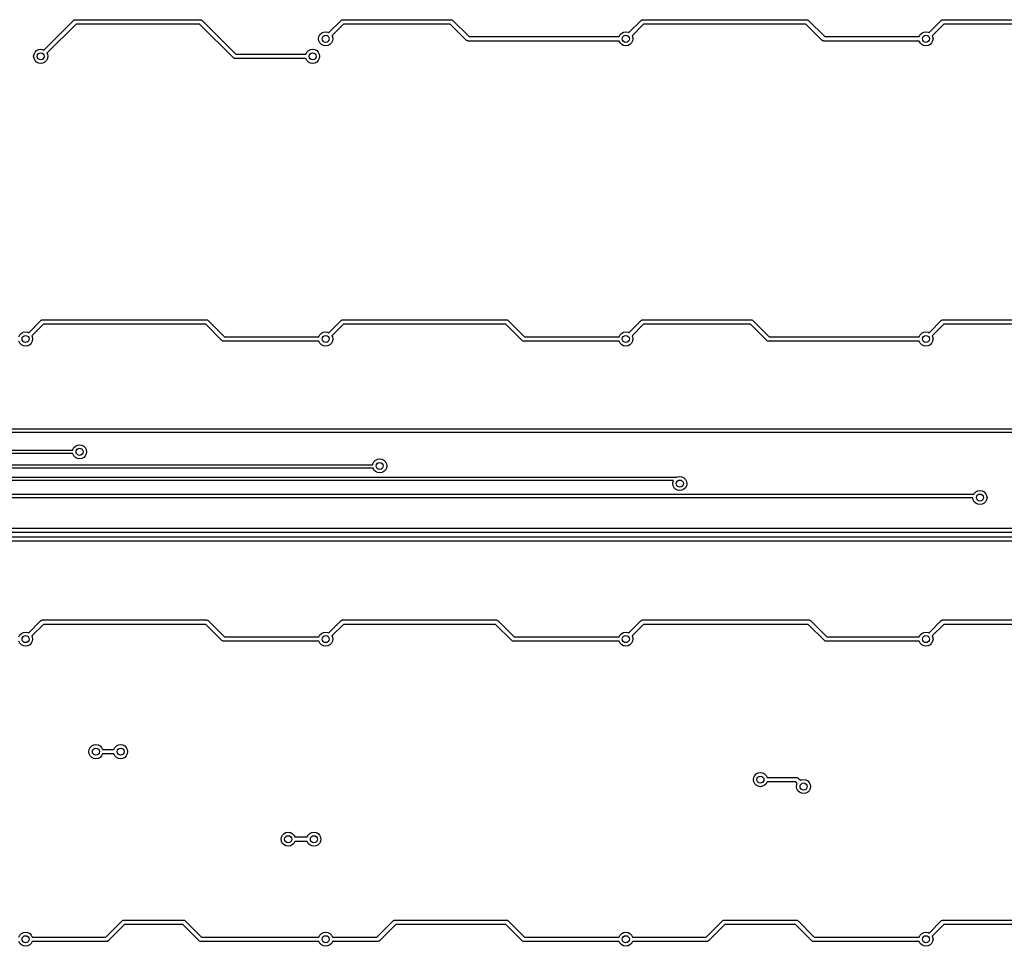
# Model space of a CAD drawing. Extents: x 3.43 to 10.86, y -3.06 to -0.6.
# Tile 4 of 5: x 6.15 to 8.35, y -3.06 to -0.99. Entities that reach past the tile are written whole.
import ezdxf

# ---------------------------------------------------------------- set-up
doc = ezdxf.new("R2010")
doc.units = 0
doc.header["$MEASUREMENT"] = 0
doc.layers.add('BLACK', color=7, linetype='CONTINUOUS')

msp = doc.modelspace()

# ---------------------------------------------------------------- linework, layer by layer
at = {"layer": 'BLACK', "linetype": 'CONTINUOUS'}
for p, q in [((6.2038, -1.05695), (6.27012, -0.990633)), ((6.27564, -0.999034), (6.21076, -1.06391)), ((6.27012, -0.990633), (6.27083, -0.990109)), ((6.27083, -0.990109), (6.27094, -0.989972)), ((6.27094, -0.989972), (6.27105, -0.98994)), ((6.27105, -0.98994), (6.27126, -0.989788)), ((6.27126, -0.989788), (6.27244, -0.989533)), ((6.27244, -0.989533), (6.2736, -0.989192)), ((6.2736, -0.989192), (6.5532, -0.989192)), ((6.55117, -0.999034), (6.27564, -0.999034)), ((6.62648, -1.07435), (6.55117, -0.999034)), ((6.5532, -0.989192), (6.55407, -0.989317)), ((6.55407, -0.989317), (6.55425, -0.989305)), ((6.55425, -0.989305), (6.55435, -0.989358)), ((6.55435, -0.989358), (6.5546, -0.989394)), ((6.5546, -0.989394), (6.55562, -0.990052)), ((6.55562, -0.990052), (6.55668, -0.990633)), ((6.55668, -0.990633), (6.632, -1.06594)), ((6.8393, -1.01791), (6.86658, -0.990633)), ((6.8721, -0.999034), (6.84626, -1.02487)), ((6.86658, -0.990633), (6.86728, -0.990109)), ((6.86728, -0.990109), (6.8674, -0.989972)), ((6.8674, -0.989972), (6.8675, -0.98994)), ((6.8675, -0.98994), (6.86771, -0.989788)), ((6.86771, -0.989788), (6.86889, -0.989533)), ((6.86889, -0.989533), (6.87006, -0.989192)), ((6.87006, -0.989192), (7.11226, -0.989192)), ((7.11022, -0.999034), (6.8721, -0.999034)), ((7.14649, -1.0353), (7.11022, -0.999034)), ((7.11226, -0.989192), (7.11313, -0.989317)), ((7.11313, -0.989317), (7.11331, -0.989305)), ((7.11331, -0.989305), (7.1134, -0.989358)), ((7.1134, -0.989358), (7.11366, -0.989394)), ((7.11366, -0.989394), (7.11467, -0.990052)), ((7.11467, -0.990052), (7.11574, -0.990633)), ((7.11574, -0.990633), (7.15201, -1.0269)), ((7.50859, -1.01791), (7.53587, -0.990633)), ((7.54139, -0.999034), (7.51555, -1.02487)), ((7.53587, -0.990633), (7.53657, -0.990109)), ((7.53657, -0.990109), (7.53669, -0.989972)), ((7.53669, -0.989972), (7.5368, -0.98994)), ((7.5368, -0.98994), (7.537, -0.989788)), ((7.537, -0.989788), (7.53818, -0.989533)), ((7.53818, -0.989533), (7.53935, -0.989192)), ((7.53935, -0.989192), (7.90536, -0.989192)), ((7.90332, -0.999034), (7.54139, -0.999034)), ((7.93959, -1.0353), (7.90332, -0.999034)), ((7.90536, -0.989192), (7.90622, -0.989317)), ((7.90622, -0.989317), (7.90641, -0.989305)), ((7.90641, -0.989305), (7.9065, -0.989358)), ((7.9065, -0.989358), (7.90675, -0.989394)), ((7.90675, -0.989394), (7.90777, -0.990052)), ((7.90777, -0.990052), (7.90884, -0.990633)), ((7.90884, -0.990633), (7.94511, -1.0269)), ((8.17788, -1.01791), (8.20516, -0.990633)), ((8.21068, -0.999034), (8.18484, -1.02487)), ((8.20516, -0.990633), (8.20586, -0.990109)), ((8.20586, -0.990109), (8.20598, -0.989972)), ((8.20598, -0.989972), (8.20609, -0.98994)), ((8.20609, -0.98994), (8.20629, -0.989788)), ((8.20629, -0.989788), (8.20748, -0.989533)), ((8.20748, -0.989533), (8.20864, -0.989192)), ((8.20864, -0.989192), (8.55152, -0.989192)), ((8.54949, -0.999034), (8.21068, -0.999034)), ((6.8166, -1.03182), (6.81737, -1.02696)), ((6.81737, -1.03669), (6.8166, -1.03182)), ((6.81737, -1.02696), (6.81961, -1.02257)), ((6.81961, -1.02257), (6.82309, -1.01908)), ((6.82309, -1.01908), (6.82748, -1.01685)), ((6.82748, -1.01685), (6.83235, -1.01608)), ((6.83235, -1.01608), (6.83721, -1.01685)), ((6.83721, -1.01685), (6.8393, -1.01791)), ((6.84626, -1.02487), (6.84732, -1.02696)), ((6.84732, -1.02696), (6.84809, -1.03182)), ((6.84809, -1.03182), (6.84732, -1.03669)), ((7.15201, -1.0269), (7.48669, -1.0269)), ((7.48669, -1.0269), (7.4889, -1.02257)), ((7.4889, -1.02257), (7.49238, -1.01908)), ((7.49238, -1.01908), (7.49677, -1.01685)), ((7.49677, -1.01685), (7.50164, -1.01608)), ((7.50164, -1.01608), (7.5065, -1.01685)), ((7.5065, -1.01685), (7.50859, -1.01791)), ((7.51555, -1.02487), (7.51661, -1.02696)), ((7.51661, -1.02696), (7.51738, -1.03182)), ((7.51738, -1.03182), (7.51661, -1.03669)), ((7.94511, -1.0269), (8.15598, -1.0269)), ((8.15598, -1.0269), (8.15819, -1.02257)), ((8.15819, -1.02257), (8.16167, -1.01908)), ((8.16167, -1.01908), (8.16606, -1.01685)), ((8.16606, -1.01685), (8.17093, -1.01608)), ((8.17093, -1.01608), (8.17579, -1.01685)), ((8.17579, -1.01685), (8.17788, -1.01791)), ((8.18484, -1.02487), (8.18591, -1.02696)), ((8.18591, -1.02696), (8.18668, -1.03182)), ((8.18668, -1.03182), (8.18591, -1.03669)), ((6.81961, -1.04108), (6.81737, -1.03669)), ((6.82309, -1.04456), (6.81961, -1.04108)), ((6.82748, -1.0468), (6.82309, -1.04456)), ((6.83235, -1.04757), (6.82748, -1.0468)), ((6.83721, -1.0468), (6.83235, -1.04757)), ((6.8416, -1.04456), (6.83721, -1.0468)), ((6.84509, -1.04108), (6.8416, -1.04456)), ((6.84732, -1.03669), (6.84509, -1.04108)), ((7.14755, -1.03588), (7.14649, -1.0353)), ((7.14857, -1.03654), (7.14755, -1.03588)), ((7.14882, -1.03658), (7.14857, -1.03654)), ((7.14892, -1.03663), (7.14882, -1.03658)), ((7.1491, -1.03662), (7.14892, -1.03663)), ((7.14997, -1.03674), (7.1491, -1.03662)), ((7.48669, -1.03674), (7.14997, -1.03674)), ((7.4889, -1.04108), (7.48669, -1.03674)), ((7.49238, -1.04456), (7.4889, -1.04108)), ((7.49677, -1.0468), (7.49238, -1.04456)), ((7.50164, -1.04757), (7.49677, -1.0468)), ((7.5065, -1.0468), (7.50164, -1.04757)), ((7.51089, -1.04456), (7.5065, -1.0468)), ((7.51438, -1.04108), (7.51089, -1.04456)), ((7.51661, -1.03669), (7.51438, -1.04108)), ((7.94065, -1.03588), (7.93959, -1.0353)), ((7.94167, -1.03654), (7.94065, -1.03588)), ((7.94192, -1.03658), (7.94167, -1.03654)), ((7.94202, -1.03663), (7.94192, -1.03658)), ((7.9422, -1.03662), (7.94202, -1.03663)), ((7.94307, -1.03674), (7.9422, -1.03662)), ((8.15598, -1.03674), (7.94307, -1.03674)), ((8.15819, -1.04108), (8.15598, -1.03674)), ((8.16167, -1.04456), (8.15819, -1.04108)), ((8.16606, -1.0468), (8.16167, -1.04456)), ((8.17093, -1.04757), (8.16606, -1.0468)), ((8.17579, -1.0468), (8.17093, -1.04757)), ((8.18018, -1.04456), (8.17579, -1.0468)), ((8.18367, -1.04108), (8.18018, -1.04456)), ((8.18591, -1.03669), (8.18367, -1.04108)), ((6.1811, -1.07087), (6.18187, -1.066)), ((6.18187, -1.07573), (6.1811, -1.07087)), ((6.18187, -1.066), (6.18411, -1.06161)), ((6.18411, -1.08012), (6.18187, -1.07573)), ((6.18411, -1.06161), (6.18759, -1.05813)), ((6.18759, -1.05813), (6.19198, -1.05589)), ((6.19198, -1.05589), (6.19685, -1.05512)), ((6.19685, -1.05512), (6.20172, -1.05589)), ((6.20172, -1.05589), (6.2038, -1.05695)), ((6.21183, -1.07573), (6.20959, -1.08012)), ((6.21076, -1.06391), (6.21183, -1.066)), ((6.21183, -1.066), (6.2126, -1.07087)), ((6.2126, -1.07087), (6.21183, -1.07573)), ((6.62754, -1.07493), (6.62648, -1.07435)), ((6.62856, -1.07558), (6.62754, -1.07493)), ((6.62881, -1.07562), (6.62856, -1.07558)), ((6.62891, -1.07567), (6.62881, -1.07562)), ((6.62909, -1.07566), (6.62891, -1.07567)), ((6.62996, -1.07579), (6.62909, -1.07566)), ((6.7882, -1.07579), (6.62996, -1.07579)), ((6.632, -1.06594), (6.7882, -1.06594)), ((6.7882, -1.06594), (6.79041, -1.06161)), ((6.79041, -1.08012), (6.7882, -1.07579)), ((6.79041, -1.06161), (6.79389, -1.05813)), ((6.79389, -1.05813), (6.79828, -1.05589)), ((6.79828, -1.05589), (6.80315, -1.05512)), ((6.80315, -1.05512), (6.80802, -1.05589)), ((6.80802, -1.05589), (6.81241, -1.05813)), ((6.81241, -1.05813), (6.81589, -1.06161)), ((6.81589, -1.06161), (6.81813, -1.066)), ((6.81813, -1.07573), (6.81589, -1.08012)), ((6.81813, -1.066), (6.8189, -1.07087)), ((6.8189, -1.07087), (6.81813, -1.07573)), ((6.18759, -1.08361), (6.18411, -1.08012)), ((6.19198, -1.08584), (6.18759, -1.08361)), ((6.19685, -1.08661), (6.19198, -1.08584)), ((6.20172, -1.08584), (6.19685, -1.08661)), ((6.20611, -1.08361), (6.20172, -1.08584)), ((6.20959, -1.08012), (6.20611, -1.08361)), ((6.79389, -1.08361), (6.79041, -1.08012)), ((6.79828, -1.08584), (6.79389, -1.08361)), ((6.80315, -1.08661), (6.79828, -1.08584)), ((6.80802, -1.08584), (6.80315, -1.08661)), ((6.81241, -1.08361), (6.80802, -1.08584)), ((6.81589, -1.08012), (6.81241, -1.08361)), ((6.17001, -1.6872), (6.19729, -1.65992)), ((6.2028, -1.66833), (6.17697, -1.69416)), ((6.19729, -1.65992), (6.19799, -1.6594)), ((6.19799, -1.6594), (6.19811, -1.65926)), ((6.19811, -1.65926), (6.19821, -1.65923)), ((6.19821, -1.65923), (6.19842, -1.65908)), ((6.19842, -1.65908), (6.1996, -1.65882)), ((6.1996, -1.65882), (6.20077, -1.65848)), ((6.20077, -1.65848), (6.56677, -1.65848)), ((6.56474, -1.66833), (6.2028, -1.66833)), ((6.60101, -1.70459), (6.56474, -1.66833)), ((6.56677, -1.65848), (6.56764, -1.65861)), ((6.56764, -1.65861), (6.56782, -1.6586)), ((6.56782, -1.6586), (6.56792, -1.65865)), ((6.56792, -1.65865), (6.56817, -1.65869)), ((6.56817, -1.65869), (6.56919, -1.65934)), ((6.56919, -1.65934), (6.57025, -1.65992)), ((6.57025, -1.65992), (6.60652, -1.69619)), ((6.8393, -1.6872), (6.86658, -1.65992)), ((6.8721, -1.66833), (6.84626, -1.69416)), ((6.86658, -1.65992), (6.86728, -1.6594)), ((6.86728, -1.6594), (6.8674, -1.65926)), ((6.8674, -1.65926), (6.8675, -1.65923)), ((6.8675, -1.65923), (6.86771, -1.65908)), ((6.86771, -1.65908), (6.86889, -1.65882)), ((6.86889, -1.65882), (6.87006, -1.65848)), ((6.87006, -1.65848), (7.23607, -1.65848)), ((7.23403, -1.66833), (6.8721, -1.66833)), ((7.2703, -1.70459), (7.23403, -1.66833)), ((7.23607, -1.65848), (7.23693, -1.65861)), ((7.23693, -1.65861), (7.23711, -1.6586)), ((7.23711, -1.6586), (7.23721, -1.65865)), ((7.23721, -1.65865), (7.23746, -1.65869)), ((7.23746, -1.65869), (7.23848, -1.65934)), ((7.23848, -1.65934), (7.23955, -1.65992)), ((7.23955, -1.65992), (7.27581, -1.69619)), ((7.50859, -1.6872), (7.53587, -1.65992)), ((7.54139, -1.66833), (7.51555, -1.69416)), ((7.53587, -1.65992), (7.53657, -1.6594)), ((7.53657, -1.6594), (7.53669, -1.65926)), ((7.53669, -1.65926), (7.5368, -1.65923)), ((7.5368, -1.65923), (7.537, -1.65908)), ((7.537, -1.65908), (7.53818, -1.65882)), ((7.53818, -1.65882), (7.53935, -1.65848)), ((7.53935, -1.65848), (7.78155, -1.65848)), ((7.77951, -1.66833), (7.54139, -1.66833)), ((7.81578, -1.70459), (7.77951, -1.66833)), ((7.78155, -1.65848), (7.78242, -1.65861)), ((7.78242, -1.65861), (7.7826, -1.6586)), ((7.7826, -1.6586), (7.7827, -1.65865)), ((7.7827, -1.65865), (7.78295, -1.65869)), ((7.78295, -1.65869), (7.78397, -1.65934)), ((7.78397, -1.65934), (7.78503, -1.65992)), ((7.78503, -1.65992), (7.8213, -1.69619)), ((8.17788, -1.6872), (8.20516, -1.65992)), ((8.21068, -1.66833), (8.18484, -1.69416)), ((8.20516, -1.65992), (8.20586, -1.6594)), ((8.20586, -1.6594), (8.20598, -1.65926)), ((8.20598, -1.65926), (8.20609, -1.65923)), ((8.20609, -1.65923), (8.20629, -1.65908)), ((8.20629, -1.65908), (8.20748, -1.65882)), ((8.20748, -1.65882), (8.20864, -1.65848)), ((8.20864, -1.65848), (8.57465, -1.65848)), ((8.57261, -1.66833), (8.21068, -1.66833)), ((6.15031, -1.69186), (6.1538, -1.68837)), ((6.1538, -1.68837), (6.15819, -1.68614)), ((6.15819, -1.68614), (6.16305, -1.68537)), ((6.16305, -1.68537), (6.16792, -1.68614)), ((6.16792, -1.68614), (6.17001, -1.6872)), ((6.81961, -1.69186), (6.82309, -1.68837)), ((6.82309, -1.68837), (6.82748, -1.68614)), ((6.82748, -1.68614), (6.83235, -1.68537)), ((6.83235, -1.68537), (6.83721, -1.68614)), ((6.83721, -1.68614), (6.8393, -1.6872)), ((7.4889, -1.69186), (7.49238, -1.68837)), ((7.49238, -1.68837), (7.49677, -1.68614)), ((7.49677, -1.68614), (7.50164, -1.68537)), ((7.50164, -1.68537), (7.5065, -1.68614)), ((7.5065, -1.68614), (7.50859, -1.6872)), ((8.15819, -1.69186), (8.16167, -1.68837)), ((8.16167, -1.68837), (8.16606, -1.68614)), ((8.16606, -1.68614), (8.17093, -1.68537)), ((8.17093, -1.68537), (8.17579, -1.68614)), ((8.17579, -1.68614), (8.17788, -1.6872)), ((6.14811, -1.69619), (6.15031, -1.69186)), ((6.15031, -1.71037), (6.14811, -1.70604)), ((6.1538, -1.71386), (6.15031, -1.71037)), ((6.1758, -1.71037), (6.17231, -1.71386)), ((6.17803, -1.70598), (6.1758, -1.71037)), ((6.17697, -1.69416), (6.17803, -1.69625)), ((6.17803, -1.69625), (6.1788, -1.70111)), ((6.1788, -1.70111), (6.17803, -1.70598)), ((6.60207, -1.70518), (6.60101, -1.70459)), ((6.60309, -1.70583), (6.60207, -1.70518)), ((6.60334, -1.70587), (6.60309, -1.70583)), ((6.60344, -1.70592), (6.60334, -1.70587)), ((6.60362, -1.70591), (6.60344, -1.70592)), ((6.60449, -1.70604), (6.60362, -1.70591)), ((6.8174, -1.70604), (6.60449, -1.70604)), ((6.60652, -1.69619), (6.8174, -1.69619)), ((6.8174, -1.69619), (6.81961, -1.69186)), ((6.81961, -1.71037), (6.8174, -1.70604)), ((6.82309, -1.71386), (6.81961, -1.71037)), ((6.84509, -1.71037), (6.8416, -1.71386)), ((6.84732, -1.70598), (6.84509, -1.71037)), ((6.84626, -1.69416), (6.84732, -1.69625)), ((6.84732, -1.69625), (6.84809, -1.70111)), ((6.84809, -1.70111), (6.84732, -1.70598)), ((7.27136, -1.70518), (7.2703, -1.70459)), ((7.27238, -1.70583), (7.27136, -1.70518)), ((7.27263, -1.70587), (7.27238, -1.70583)), ((7.27273, -1.70592), (7.27263, -1.70587)), ((7.27291, -1.70591), (7.27273, -1.70592)), ((7.27378, -1.70604), (7.27291, -1.70591)), ((7.48669, -1.70604), (7.27378, -1.70604)), ((7.27581, -1.69619), (7.48669, -1.69619)), ((7.48669, -1.69619), (7.4889, -1.69186)), ((7.4889, -1.71037), (7.48669, -1.70604)), ((7.49238, -1.71386), (7.4889, -1.71037)), ((7.51438, -1.71037), (7.51089, -1.71386)), ((7.51661, -1.70598), (7.51438, -1.71037)), ((7.51555, -1.69416), (7.51661, -1.69625)), ((7.51661, -1.69625), (7.51738, -1.70111)), ((7.51738, -1.70111), (7.51661, -1.70598)), ((7.81684, -1.70518), (7.81578, -1.70459)), ((7.81786, -1.70583), (7.81684, -1.70518)), ((7.81811, -1.70587), (7.81786, -1.70583)), ((7.81821, -1.70592), (7.81811, -1.70587)), ((7.81839, -1.70591), (7.81821, -1.70592)), ((7.81926, -1.70604), (7.81839, -1.70591)), ((8.15598, -1.70604), (7.81926, -1.70604)), ((7.8213, -1.69619), (8.15598, -1.69619)), ((8.15598, -1.69619), (8.15819, -1.69186)), ((8.15819, -1.71037), (8.15598, -1.70604)), ((8.16167, -1.71386), (8.15819, -1.71037)), ((8.18367, -1.71037), (8.18018, -1.71386)), ((8.18591, -1.70598), (8.18367, -1.71037)), ((8.18484, -1.69416), (8.18591, -1.69625)), ((8.18591, -1.69625), (8.18668, -1.70111)), ((8.18668, -1.70111), (8.18591, -1.70598)), ((6.15819, -1.71609), (6.1538, -1.71386)), ((6.16305, -1.71686), (6.15819, -1.71609)), ((6.16792, -1.71609), (6.16305, -1.71686)), ((6.17231, -1.71386), (6.16792, -1.71609)), ((6.82748, -1.71609), (6.82309, -1.71386)), ((6.83235, -1.71686), (6.82748, -1.71609)), ((6.83721, -1.71609), (6.83235, -1.71686)), ((6.8416, -1.71386), (6.83721, -1.71609)), ((7.49677, -1.71609), (7.49238, -1.71386)), ((7.50164, -1.71686), (7.49677, -1.71609)), ((7.5065, -1.71609), (7.50164, -1.71686)), ((7.51089, -1.71386), (7.5065, -1.71609)), ((8.16606, -1.71609), (8.16167, -1.71386)), ((8.17093, -1.71686), (8.16606, -1.71609)), ((8.17579, -1.71609), (8.17093, -1.71686)), ((8.18018, -1.71386), (8.17579, -1.71609)), ((8.88681, -1.90945), (5.80844, -1.90945)), ((5.81007, -1.90157), (8.88518, -1.90157)), ((4.5039, -1.94878), (6.26835, -1.94878)), ((6.26835, -1.94878), (6.26849, -1.94789)), ((6.26849, -1.94789), (6.27072, -1.9435)), ((6.27072, -1.9435), (6.27421, -1.94002)), ((6.27421, -1.94002), (6.2786, -1.93778)), ((6.2786, -1.93778), (6.28346, -1.93701)), ((6.28346, -1.93701), (6.28833, -1.93778)), ((6.28833, -1.93778), (6.29272, -1.94002)), ((6.29272, -1.94002), (6.2962, -1.9435)), ((6.2962, -1.9435), (6.29844, -1.94789)), ((6.29844, -1.94789), (6.29921, -1.95276)), ((6.29921, -1.95276), (6.29844, -1.95762)), ((6.26833, -1.95665), (4.50398, -1.95665)), ((6.26849, -1.95762), (6.26833, -1.95665)), ((6.27072, -1.96201), (6.26849, -1.95762)), ((6.27421, -1.9655), (6.27072, -1.96201)), ((6.2786, -1.96773), (6.27421, -1.9655)), ((6.28346, -1.9685), (6.2786, -1.96773)), ((6.28833, -1.96773), (6.28346, -1.9685)), ((6.29272, -1.9655), (6.28833, -1.96773)), ((6.2962, -1.96201), (6.29272, -1.9655)), ((6.29844, -1.95762), (6.2962, -1.96201)), ((6.93778, -1.97939), (6.94002, -1.975)), ((6.94002, -1.975), (6.9435, -1.97151)), ((6.9435, -1.97151), (6.94789, -1.96927)), ((6.94789, -1.96927), (6.95276, -1.9685)), ((6.95276, -1.9685), (6.95762, -1.96927)), ((6.95762, -1.96927), (6.96201, -1.97151)), ((6.96201, -1.97151), (6.9655, -1.975)), ((6.9655, -1.975), (6.96773, -1.97939)), ((4.50152, -1.98156), (6.93743, -1.98156)), ((6.93794, -1.98943), (4.50152, -1.98943)), ((6.93743, -1.98156), (6.93778, -1.97939)), ((6.94002, -1.99351), (6.93794, -1.98943)), ((6.9435, -1.99699), (6.94002, -1.99351)), ((6.94789, -1.99923), (6.9435, -1.99699)), ((6.96201, -1.99699), (6.95762, -1.99923)), ((6.9655, -1.99351), (6.96201, -1.99699)), ((6.96773, -1.98912), (6.9655, -1.99351)), ((6.96773, -1.97939), (6.9685, -1.98425)), ((6.9685, -1.98425), (6.96773, -1.98912)), ((4.53284, -2.0091), (7.61146, -2.0091)), ((7.60798, -2.01697), (4.53284, -2.01697)), ((6.95276, -2), (6.94789, -1.99923)), ((6.95762, -1.99923), (6.95276, -2)), ((7.6063, -2.02362), (7.60707, -2.01876)), ((7.60707, -2.01876), (7.60798, -2.01697)), ((7.61146, -2.0091), (7.61176, -2.0092)), ((7.61176, -2.0092), (7.61208, -2.00915)), ((7.61208, -2.00915), (7.6129, -2.00957)), ((7.6129, -2.00957), (7.61378, -2.00985)), ((7.61378, -2.00985), (7.61396, -2.01011)), ((7.61396, -2.01011), (7.61414, -2.0102)), ((7.61414, -2.0102), (7.61718, -2.00864)), ((7.61718, -2.00864), (7.62205, -2.00787)), ((7.62205, -2.00787), (7.62691, -2.00864)), ((7.62691, -2.00864), (7.6313, -2.01088)), ((7.6313, -2.01088), (7.63479, -2.01437)), ((7.63479, -2.01437), (7.63702, -2.01876)), ((7.63702, -2.01876), (7.6378, -2.02362)), ((7.60707, -2.02849), (7.6063, -2.02362)), ((7.60931, -2.03288), (7.60707, -2.02849)), ((7.61279, -2.03636), (7.60931, -2.03288)), ((7.61718, -2.0386), (7.61279, -2.03636)), ((7.62205, -2.03937), (7.61718, -2.0386)), ((7.62691, -2.0386), (7.62205, -2.03937)), ((7.6313, -2.03636), (7.62691, -2.0386)), ((7.63479, -2.03288), (7.6313, -2.03636)), ((7.63702, -2.02849), (7.63479, -2.03288)), ((7.6378, -2.02362), (7.63702, -2.02849)), ((8.28208, -2.04205), (8.28647, -2.03981)), ((8.28647, -2.03981), (8.29133, -2.03904)), ((8.29133, -2.03904), (8.2962, -2.03981)), ((8.2962, -2.03981), (8.30059, -2.04205)), ((8.27564, -2.0551), (4.55619, -2.0551)), ((4.55984, -2.04722), (8.27773, -2.04722)), ((8.27636, -2.05966), (8.27564, -2.0551)), ((8.27859, -2.06405), (8.27636, -2.05966)), ((8.27773, -2.04722), (8.27859, -2.04553)), ((8.27859, -2.04553), (8.28208, -2.04205)), ((8.30059, -2.04205), (8.30407, -2.04553)), ((8.30407, -2.04553), (8.30631, -2.04992)), ((8.30631, -2.05966), (8.30407, -2.06405)), ((8.30631, -2.04992), (8.30708, -2.05479)), ((8.30708, -2.05479), (8.30631, -2.05966)), ((8.28208, -2.06753), (8.27859, -2.06405)), ((8.28647, -2.06977), (8.28208, -2.06753)), ((8.29133, -2.07054), (8.28647, -2.06977)), ((8.2962, -2.06977), (8.29133, -2.07054)), ((8.30059, -2.06753), (8.2962, -2.06977)), ((8.30407, -2.06405), (8.30059, -2.06753)), ((4.59447, -2.12283), (9.60052, -2.12283)), ((4.57553, -2.14239), (9.56528, -2.14239)), ((9.60256, -2.13267), (4.59244, -2.13267)), ((9.56385, -2.15223), (4.57349, -2.15223)), ((6.17001, -2.35649), (6.19729, -2.32922)), ((6.2028, -2.33762), (6.17697, -2.36345)), ((6.19729, -2.32922), (6.19799, -2.32869)), ((6.19799, -2.32869), (6.19811, -2.32855)), ((6.19811, -2.32855), (6.19821, -2.32852)), ((6.19821, -2.32852), (6.19842, -2.32837)), ((6.19842, -2.32837), (6.1996, -2.32811)), ((6.1996, -2.32811), (6.20077, -2.32777)), ((6.20077, -2.32777), (6.56677, -2.32777)), ((6.56474, -2.33762), (6.2028, -2.33762)), ((6.60101, -2.37389), (6.56474, -2.33762)), ((6.56677, -2.32777), (6.56764, -2.3279)), ((6.56764, -2.3279), (6.56782, -2.32789)), ((6.56782, -2.32789), (6.56792, -2.32794)), ((6.56792, -2.32794), (6.56817, -2.32798)), ((6.56817, -2.32798), (6.56919, -2.32863)), ((6.56919, -2.32863), (6.57025, -2.32922)), ((6.57025, -2.32922), (6.60652, -2.36548)), ((6.8393, -2.35649), (6.86658, -2.32922)), ((6.8721, -2.33762), (6.84626, -2.36345)), ((6.86658, -2.32922), (6.86728, -2.32869)), ((6.86728, -2.32869), (6.8674, -2.32855)), ((6.8674, -2.32855), (6.8675, -2.32852)), ((6.8675, -2.32852), (6.86771, -2.32837)), ((6.86771, -2.32837), (6.86889, -2.32811)), ((6.86889, -2.32811), (6.87006, -2.32777)), ((6.87006, -2.32777), (7.21294, -2.32777)), ((7.2109, -2.33762), (6.8721, -2.33762)), ((7.24717, -2.37389), (7.2109, -2.33762)), ((7.21294, -2.32777), (7.21381, -2.3279)), ((7.21381, -2.3279), (7.21399, -2.32789)), ((7.21399, -2.32789), (7.21409, -2.32794)), ((7.21409, -2.32794), (7.21434, -2.32798)), ((7.21434, -2.32798), (7.21536, -2.32863)), ((7.21536, -2.32863), (7.21642, -2.32922)), ((7.21642, -2.32922), (7.25269, -2.36548)), ((7.50859, -2.35649), (7.53587, -2.32922)), ((7.54139, -2.33762), (7.51555, -2.36345)), ((7.53587, -2.32922), (7.53657, -2.32869)), ((7.53657, -2.32869), (7.53669, -2.32855)), ((7.53669, -2.32855), (7.5368, -2.32852)), ((7.5368, -2.32852), (7.537, -2.32837)), ((7.537, -2.32837), (7.53818, -2.32811)), ((7.53818, -2.32811), (7.53935, -2.32777)), ((7.53935, -2.32777), (7.91012, -2.32777)), ((7.90808, -2.33762), (7.54139, -2.33762)), ((7.94435, -2.37389), (7.90808, -2.33762)), ((7.91012, -2.32777), (7.91099, -2.3279)), ((7.91099, -2.3279), (7.91117, -2.32789)), ((7.91117, -2.32789), (7.91127, -2.32794)), ((7.91127, -2.32794), (7.91152, -2.32798)), ((7.91152, -2.32798), (7.91254, -2.32863)), ((7.91254, -2.32863), (7.9136, -2.32922)), ((7.9136, -2.32922), (7.94987, -2.36548)), ((8.17788, -2.35649), (8.20516, -2.32922)), ((8.21068, -2.33762), (8.18484, -2.36345)), ((8.20516, -2.32922), (8.20586, -2.32869)), ((8.20586, -2.32869), (8.20598, -2.32855)), ((8.20598, -2.32855), (8.20609, -2.32852)), ((8.20609, -2.32852), (8.20629, -2.32837)), ((8.20629, -2.32837), (8.20748, -2.32811)), ((8.20748, -2.32811), (8.20864, -2.32777)), ((8.20864, -2.32777), (8.56108, -2.32777)), ((8.55904, -2.33762), (8.21068, -2.33762)), ((6.14811, -2.36548), (6.15031, -2.36115)), ((6.15031, -2.36115), (6.1538, -2.35767)), ((6.1538, -2.35767), (6.15819, -2.35543)), ((6.15819, -2.35543), (6.16305, -2.35466)), ((6.16305, -2.35466), (6.16792, -2.35543)), ((6.16792, -2.35543), (6.17001, -2.35649)), ((6.17697, -2.36345), (6.17803, -2.36554)), ((6.17803, -2.36554), (6.1788, -2.37041)), ((6.1788, -2.37041), (6.17803, -2.37527)), ((6.60652, -2.36548), (6.8174, -2.36548)), ((6.8174, -2.36548), (6.81961, -2.36115)), ((6.81961, -2.36115), (6.82309, -2.35767)), ((6.82309, -2.35767), (6.82748, -2.35543)), ((6.82748, -2.35543), (6.83235, -2.35466)), ((6.83235, -2.35466), (6.83721, -2.35543)), ((6.83721, -2.35543), (6.8393, -2.35649)), ((6.84626, -2.36345), (6.84732, -2.36554)), ((6.84732, -2.36554), (6.84809, -2.37041)), ((6.84809, -2.37041), (6.84732, -2.37527)), ((7.25269, -2.36548), (7.48669, -2.36548)), ((7.48669, -2.36548), (7.4889, -2.36115)), ((7.4889, -2.36115), (7.49238, -2.35767)), ((7.49238, -2.35767), (7.49677, -2.35543)), ((7.49677, -2.35543), (7.50164, -2.35466)), ((7.50164, -2.35466), (7.5065, -2.35543)), ((7.5065, -2.35543), (7.50859, -2.35649)), ((7.51555, -2.36345), (7.51661, -2.36554)), ((7.51661, -2.36554), (7.51738, -2.37041)), ((7.51738, -2.37041), (7.51661, -2.37527)), ((7.94987, -2.36548), (8.15598, -2.36548)), ((8.15598, -2.36548), (8.15819, -2.36115)), ((8.15819, -2.36115), (8.16167, -2.35767)), ((8.16167, -2.35767), (8.16606, -2.35543)), ((8.16606, -2.35543), (8.17093, -2.35466)), ((8.17093, -2.35466), (8.17579, -2.35543)), ((8.17579, -2.35543), (8.17788, -2.35649)), ((8.18484, -2.36345), (8.18591, -2.36554)), ((8.18591, -2.36554), (8.18668, -2.37041)), ((8.18668, -2.37041), (8.18591, -2.37527)), ((6.15031, -2.37966), (6.14811, -2.37533)), ((6.1538, -2.38315), (6.15031, -2.37966)), ((6.15819, -2.38538), (6.1538, -2.38315)), ((6.16305, -2.38615), (6.15819, -2.38538)), ((6.16792, -2.38538), (6.16305, -2.38615)), ((6.17231, -2.38315), (6.16792, -2.38538)), ((6.1758, -2.37966), (6.17231, -2.38315)), ((6.17803, -2.37527), (6.1758, -2.37966)), ((6.60207, -2.37447), (6.60101, -2.37389)), ((6.60309, -2.37512), (6.60207, -2.37447)), ((6.60334, -2.37516), (6.60309, -2.37512)), ((6.60344, -2.37521), (6.60334, -2.37516)), ((6.60362, -2.3752), (6.60344, -2.37521)), ((6.60449, -2.37533), (6.60362, -2.3752)), ((6.8174, -2.37533), (6.60449, -2.37533)), ((6.81961, -2.37966), (6.8174, -2.37533)), ((6.82309, -2.38315), (6.81961, -2.37966)), ((6.82748, -2.38538), (6.82309, -2.38315)), ((6.83235, -2.38615), (6.82748, -2.38538)), ((6.83721, -2.38538), (6.83235, -2.38615)), ((6.8416, -2.38315), (6.83721, -2.38538)), ((6.84509, -2.37966), (6.8416, -2.38315)), ((6.84732, -2.37527), (6.84509, -2.37966)), ((7.24824, -2.37447), (7.24717, -2.37389)), ((7.24926, -2.37512), (7.24824, -2.37447)), ((7.24951, -2.37516), (7.24926, -2.37512)), ((7.2496, -2.37521), (7.24951, -2.37516)), ((7.24979, -2.3752), (7.2496, -2.37521)), ((7.25065, -2.37533), (7.24979, -2.3752)), ((7.48669, -2.37533), (7.25065, -2.37533)), ((7.4889, -2.37966), (7.48669, -2.37533)), ((7.49238, -2.38315), (7.4889, -2.37966)), ((7.49677, -2.38538), (7.49238, -2.38315)), ((7.50164, -2.38615), (7.49677, -2.38538)), ((7.5065, -2.38538), (7.50164, -2.38615)), ((7.51089, -2.38315), (7.5065, -2.38538)), ((7.51438, -2.37966), (7.51089, -2.38315)), ((7.51661, -2.37527), (7.51438, -2.37966)), ((7.94542, -2.37447), (7.94435, -2.37389)), ((7.94643, -2.37512), (7.94542, -2.37447)), ((7.94669, -2.37516), (7.94643, -2.37512)), ((7.94678, -2.37521), (7.94669, -2.37516)), ((7.94696, -2.3752), (7.94678, -2.37521)), ((7.94783, -2.37533), (7.94696, -2.3752)), ((8.15598, -2.37533), (7.94783, -2.37533)), ((8.15819, -2.37966), (8.15598, -2.37533)), ((8.16167, -2.38315), (8.15819, -2.37966)), ((8.16606, -2.38538), (8.16167, -2.38315)), ((8.17093, -2.38615), (8.16606, -2.38538)), ((8.17579, -2.38538), (8.17093, -2.38615)), ((8.18018, -2.38315), (8.17579, -2.38538)), ((8.18367, -2.37966), (8.18018, -2.38315)), ((8.18591, -2.37527), (8.18367, -2.37966)), ((6.3049, -2.61652), (6.30714, -2.61213)), ((6.30714, -2.61213), (6.31062, -2.60865)), ((6.31062, -2.60865), (6.31501, -2.60641)), ((6.31501, -2.60641), (6.31988, -2.60564)), ((6.31988, -2.60564), (6.32475, -2.60641)), ((6.32475, -2.60641), (6.32914, -2.60865)), ((6.32914, -2.60865), (6.33262, -2.61213)), ((6.33262, -2.61213), (6.33483, -2.61647)), ((6.36001, -2.61647), (6.36222, -2.61213)), ((6.36222, -2.61213), (6.3657, -2.60865)), ((6.3657, -2.60865), (6.37009, -2.60641)), ((6.37009, -2.60641), (6.37496, -2.60564)), ((6.37496, -2.60564), (6.37982, -2.60641)), ((6.37982, -2.60641), (6.38421, -2.60865)), ((6.38421, -2.60865), (6.3877, -2.61213)), ((6.3877, -2.61213), (6.38994, -2.61652)), ((6.30413, -2.62139), (6.3049, -2.61652)), ((6.3049, -2.62626), (6.30413, -2.62139)), ((6.30714, -2.63065), (6.3049, -2.62626)), ((6.31062, -2.63413), (6.30714, -2.63065)), ((6.31501, -2.63637), (6.31062, -2.63413)), ((6.32914, -2.63413), (6.32475, -2.63637)), ((6.33262, -2.63065), (6.32914, -2.63413)), ((6.33483, -2.62631), (6.33262, -2.63065)), ((6.33483, -2.61647), (6.36001, -2.61647)), ((6.36001, -2.62631), (6.33483, -2.62631)), ((6.36222, -2.63065), (6.36001, -2.62631)), ((6.3657, -2.63413), (6.36222, -2.63065)), ((6.37009, -2.63637), (6.3657, -2.63413)), ((6.38421, -2.63413), (6.37982, -2.63637)), ((6.3877, -2.63065), (6.38421, -2.63413)), ((6.38994, -2.62626), (6.3877, -2.63065)), ((6.38994, -2.61652), (6.39071, -2.62139)), ((6.39071, -2.62139), (6.38994, -2.62626)), ((6.31988, -2.63714), (6.31501, -2.63637)), ((6.32475, -2.63637), (6.31988, -2.63714)), ((6.37496, -2.63714), (6.37009, -2.63637)), ((6.37982, -2.63637), (6.37496, -2.63714)), ((7.78686, -2.67885), (7.7891, -2.67446)), ((7.7891, -2.67446), (7.79259, -2.67098)), ((7.79259, -2.67098), (7.79698, -2.66874)), ((7.79698, -2.66874), (7.80184, -2.66797)), ((7.80184, -2.66797), (7.80671, -2.66874)), ((7.80671, -2.66874), (7.8111, -2.67098)), ((7.8111, -2.67098), (7.81458, -2.67446)), ((7.81458, -2.67446), (7.81679, -2.6788)), ((7.78609, -2.68372), (7.78686, -2.67885)), ((7.78686, -2.68858), (7.78609, -2.68372)), ((7.7891, -2.69297), (7.78686, -2.68858)), ((7.79259, -2.69646), (7.7891, -2.69297)), ((7.79698, -2.6987), (7.79259, -2.69646)), ((7.80184, -2.69947), (7.79698, -2.6987)), ((7.80671, -2.6987), (7.80184, -2.69947)), ((7.8111, -2.69646), (7.80671, -2.6987)), ((7.81458, -2.69297), (7.8111, -2.69646)), ((7.81679, -2.68864), (7.81458, -2.69297)), ((7.81679, -2.6788), (7.88252, -2.6788)), ((7.88048, -2.68864), (7.81679, -2.68864)), ((7.88404, -2.6922), (7.88048, -2.68864)), ((7.88221, -2.69915), (7.88298, -2.69429)), ((7.88298, -2.70402), (7.88221, -2.69915)), ((7.88252, -2.6788), (7.88339, -2.67892)), ((7.88298, -2.69429), (7.88404, -2.6922)), ((7.88339, -2.67892), (7.88357, -2.67891)), ((7.88357, -2.67891), (7.88366, -2.67896)), ((7.88366, -2.67896), (7.88392, -2.679)), ((7.88392, -2.679), (7.88493, -2.67966)), ((7.88493, -2.67966), (7.886, -2.68024)), ((7.886, -2.68024), (7.891, -2.68524)), ((7.891, -2.68524), (7.89309, -2.68418)), ((7.89309, -2.68418), (7.89795, -2.68341)), ((7.89795, -2.68341), (7.90282, -2.68418)), ((7.90282, -2.68418), (7.90721, -2.68641)), ((7.90721, -2.68641), (7.91069, -2.6899)), ((7.91069, -2.6899), (7.91293, -2.69429)), ((7.91293, -2.69429), (7.9137, -2.69915)), ((7.9137, -2.69915), (7.91293, -2.70402)), ((7.88521, -2.70841), (7.88298, -2.70402)), ((7.8887, -2.71189), (7.88521, -2.70841)), ((7.89309, -2.71413), (7.8887, -2.71189)), ((7.89795, -2.7149), (7.89309, -2.71413)), ((7.90282, -2.71413), (7.89795, -2.7149)), ((7.90721, -2.71189), (7.90282, -2.71413)), ((7.91069, -2.70841), (7.90721, -2.71189)), ((7.91293, -2.70402), (7.91069, -2.70841)), ((6.73371, -2.81173), (6.73594, -2.80734)), ((6.73594, -2.80734), (6.73943, -2.80386)), ((6.73943, -2.80386), (6.74382, -2.80162)), ((6.74382, -2.80162), (6.74868, -2.80085)), ((6.74868, -2.80085), (6.75355, -2.80162)), ((6.75355, -2.80162), (6.75794, -2.80386)), ((6.75794, -2.80386), (6.76142, -2.80734)), ((6.76142, -2.80734), (6.76363, -2.81168)), ((6.79111, -2.81168), (6.79332, -2.80734)), ((6.79332, -2.80734), (6.79681, -2.80386)), ((6.79681, -2.80386), (6.8012, -2.80162)), ((6.8012, -2.80162), (6.80606, -2.80085)), ((6.80606, -2.80085), (6.81093, -2.80162)), ((6.81093, -2.80162), (6.81532, -2.80386)), ((6.81532, -2.80386), (6.8188, -2.80734)), ((6.8188, -2.80734), (6.82104, -2.81173)), ((6.73294, -2.8166), (6.73371, -2.81173)), ((6.73371, -2.82147), (6.73294, -2.8166)), ((6.73594, -2.82586), (6.73371, -2.82147)), ((6.73943, -2.82934), (6.73594, -2.82586)), ((6.74382, -2.83158), (6.73943, -2.82934)), ((6.74868, -2.83235), (6.74382, -2.83158)), ((6.75355, -2.83158), (6.74868, -2.83235)), ((6.75794, -2.82934), (6.75355, -2.83158)), ((6.76142, -2.82586), (6.75794, -2.82934)), ((6.76363, -2.82152), (6.76142, -2.82586)), ((6.76363, -2.81168), (6.79111, -2.81168)), ((6.79111, -2.82152), (6.76363, -2.82152)), ((6.79332, -2.82586), (6.79111, -2.82152)), ((6.79681, -2.82934), (6.79332, -2.82586)), ((6.8012, -2.83158), (6.79681, -2.82934)), ((6.80606, -2.83235), (6.8012, -2.83158)), ((6.81093, -2.83158), (6.80606, -2.83235)), ((6.81532, -2.82934), (6.81093, -2.83158)), ((6.8188, -2.82586), (6.81532, -2.82934)), ((6.82104, -2.82147), (6.8188, -2.82586)), ((6.82104, -2.81173), (6.82181, -2.8166)), ((6.82181, -2.8166), (6.82104, -2.82147)), ((6.34208, -3.03478), (6.37835, -2.99851)), ((6.38387, -3.00691), (6.3476, -3.04318)), ((6.37835, -2.99851), (6.37905, -2.99798)), ((6.37905, -2.99798), (6.37917, -2.99784)), ((6.37917, -2.99784), (6.37928, -2.99781)), ((6.37928, -2.99781), (6.37948, -2.99766)), ((6.37948, -2.99766), (6.38067, -2.99741)), ((6.38067, -2.99741), (6.38183, -2.99706)), ((6.38183, -2.99706), (6.51576, -2.99706)), ((6.51373, -3.00691), (6.38387, -3.00691)), ((6.54999, -3.04318), (6.51373, -3.00691)), ((6.51576, -2.99706), (6.51663, -2.99719)), ((6.51663, -2.99719), (6.51681, -2.99718)), ((6.51681, -2.99718), (6.51691, -2.99723)), ((6.51691, -2.99723), (6.51716, -2.99727)), ((6.51716, -2.99727), (6.51818, -2.99792)), ((6.51818, -2.99792), (6.51924, -2.99851)), ((6.51924, -2.99851), (6.55551, -3.03478)), ((6.94662, -3.03478), (6.98289, -2.99851)), ((6.98841, -3.00691), (6.95214, -3.04318)), ((6.98289, -2.99851), (6.98359, -2.99798)), ((6.98359, -2.99798), (6.98371, -2.99784)), ((6.98371, -2.99784), (6.98382, -2.99781)), ((6.98382, -2.99781), (6.98402, -2.99766)), ((6.98402, -2.99766), (6.98521, -2.99741)), ((6.98521, -2.99741), (6.98637, -2.99706)), ((6.98637, -2.99706), (7.23607, -2.99706)), ((7.23403, -3.00691), (6.98841, -3.00691)), ((7.2703, -3.04318), (7.23403, -3.00691)), ((7.23607, -2.99706), (7.23693, -2.99719)), ((7.23693, -2.99719), (7.23711, -2.99718)), ((7.23711, -2.99718), (7.23721, -2.99723)), ((7.23721, -2.99723), (7.23746, -2.99727)), ((7.23746, -2.99727), (7.23848, -2.99792)), ((7.23848, -2.99792), (7.23955, -2.99851)), ((7.23955, -2.99851), (7.27581, -3.03478)), ((7.68066, -3.03478), (7.71693, -2.99851)), ((7.72245, -3.00691), (7.68618, -3.04318)), ((7.71693, -2.99851), (7.71763, -2.99798)), ((7.71763, -2.99798), (7.71775, -2.99784)), ((7.71775, -2.99784), (7.71786, -2.99781)), ((7.71786, -2.99781), (7.71806, -2.99766)), ((7.71806, -2.99766), (7.71925, -2.99741)), ((7.71925, -2.99741), (7.72041, -2.99706)), ((7.72041, -2.99706), (7.88223, -2.99706)), ((7.88019, -3.00691), (7.72245, -3.00691)), ((7.91646, -3.04318), (7.88019, -3.00691)), ((7.88223, -2.99706), (7.8831, -2.99719)), ((7.8831, -2.99719), (7.88328, -2.99718)), ((7.88328, -2.99718), (7.88338, -2.99723)), ((7.88338, -2.99723), (7.88363, -2.99727)), ((7.88363, -2.99727), (7.88465, -2.99792)), ((7.88465, -2.99792), (7.88571, -2.99851)), ((7.88571, -2.99851), (7.92198, -3.03478)), ((8.17788, -3.02578), (8.20516, -2.99851)), ((8.21068, -3.00691), (8.18484, -3.03274)), ((8.20516, -2.99851), (8.20586, -2.99798)), ((8.20586, -2.99798), (8.20598, -2.99784)), ((8.20598, -2.99784), (8.20609, -2.99781)), ((8.20609, -2.99781), (8.20629, -2.99766)), ((8.20629, -2.99766), (8.20748, -2.99741)), ((8.20748, -2.99741), (8.20864, -2.99706)), ((8.20864, -2.99706), (8.57465, -2.99706)), ((8.57261, -3.00691), (8.21068, -3.00691)), ((6.15031, -3.03044), (6.1538, -3.02696)), ((6.1538, -3.02696), (6.15819, -3.02472)), ((6.15819, -3.02472), (6.16305, -3.02395)), ((6.16305, -3.02395), (6.16792, -3.02472)), ((6.16792, -3.02472), (6.17231, -3.02696)), ((6.17231, -3.02696), (6.1758, -3.03044)), ((6.81961, -3.03044), (6.82309, -3.02696)), ((6.82309, -3.02696), (6.82748, -3.02472)), ((6.82748, -3.02472), (6.83235, -3.02395)), ((6.83235, -3.02395), (6.83721, -3.02472)), ((6.83721, -3.02472), (6.8416, -3.02696)), ((6.8416, -3.02696), (6.84509, -3.03044)), ((7.4889, -3.03044), (7.49238, -3.02696)), ((7.49238, -3.02696), (7.49677, -3.02472)), ((7.49677, -3.02472), (7.50164, -3.02395)), ((7.50164, -3.02395), (7.5065, -3.02472)), ((7.5065, -3.02472), (7.51089, -3.02696)), ((7.51089, -3.02696), (7.51438, -3.03044)), ((8.15819, -3.03044), (8.16167, -3.02696)), ((8.16167, -3.02696), (8.16606, -3.02472)), ((8.16606, -3.02472), (8.17093, -3.02395)), ((8.17093, -3.02395), (8.17579, -3.02472)), ((8.17579, -3.02472), (8.17788, -3.02578)), ((6.14811, -3.03478), (6.15031, -3.03044)), ((6.15031, -3.04895), (6.14811, -3.04462)), ((6.1538, -3.05244), (6.15031, -3.04895)), ((6.1758, -3.04895), (6.17231, -3.05244)), ((6.1758, -3.03044), (6.178, -3.03478)), ((6.178, -3.04462), (6.1758, -3.04895)), ((6.178, -3.03478), (6.34208, -3.03478)), ((6.34412, -3.04462), (6.178, -3.04462)), ((6.34528, -3.04428), (6.34412, -3.04462)), ((6.34647, -3.04402), (6.34528, -3.04428)), ((6.34667, -3.04387), (6.34647, -3.04402)), ((6.34678, -3.04384), (6.34667, -3.04387)), ((6.3469, -3.0437), (6.34678, -3.04384)), ((6.3476, -3.04318), (6.3469, -3.0437)), ((6.55106, -3.04376), (6.54999, -3.04318)), ((6.55208, -3.04442), (6.55106, -3.04376)), ((6.55233, -3.04445), (6.55208, -3.04442)), ((6.55243, -3.04451), (6.55233, -3.04445)), ((6.55261, -3.04449), (6.55243, -3.04451)), ((6.55347, -3.04462), (6.55261, -3.04449)), ((6.8174, -3.04462), (6.55347, -3.04462)), ((6.55551, -3.03478), (6.8174, -3.03478)), ((6.8174, -3.03478), (6.81961, -3.03044)), ((6.81961, -3.04895), (6.8174, -3.04462)), ((6.82309, -3.05244), (6.81961, -3.04895)), ((6.84509, -3.04895), (6.8416, -3.05244)), ((6.84509, -3.03044), (6.8473, -3.03478)), ((6.8473, -3.04462), (6.84509, -3.04895)), ((6.8473, -3.03478), (6.94662, -3.03478)), ((6.94866, -3.04462), (6.8473, -3.04462)), ((6.94982, -3.04428), (6.94866, -3.04462)), ((6.95101, -3.04402), (6.94982, -3.04428)), ((6.95121, -3.04387), (6.95101, -3.04402)), ((6.95132, -3.04384), (6.95121, -3.04387)), ((6.95144, -3.0437), (6.95132, -3.04384)), ((6.95214, -3.04318), (6.95144, -3.0437)), ((7.27136, -3.04376), (7.2703, -3.04318)), ((7.27238, -3.04442), (7.27136, -3.04376)), ((7.27263, -3.04445), (7.27238, -3.04442)), ((7.27273, -3.04451), (7.27263, -3.04445)), ((7.27291, -3.04449), (7.27273, -3.04451)), ((7.27378, -3.04462), (7.27291, -3.04449)), ((7.48669, -3.04462), (7.27378, -3.04462)), ((7.27581, -3.03478), (7.48669, -3.03478)), ((7.48669, -3.03478), (7.4889, -3.03044)), ((7.4889, -3.04895), (7.48669, -3.04462)), ((7.49238, -3.05244), (7.4889, -3.04895)), ((7.51438, -3.04895), (7.51089, -3.05244)), ((7.51438, -3.03044), (7.51659, -3.03478)), ((7.51659, -3.04462), (7.51438, -3.04895)), ((7.51659, -3.03478), (7.68066, -3.03478)), ((7.6827, -3.04462), (7.51659, -3.04462)), ((7.68386, -3.04428), (7.6827, -3.04462)), ((7.68505, -3.04402), (7.68386, -3.04428)), ((7.68525, -3.04387), (7.68505, -3.04402)), ((7.68536, -3.04384), (7.68525, -3.04387)), ((7.68548, -3.0437), (7.68536, -3.04384)), ((7.68618, -3.04318), (7.68548, -3.0437)), ((7.91753, -3.04376), (7.91646, -3.04318)), ((7.91855, -3.04442), (7.91753, -3.04376)), ((7.9188, -3.04445), (7.91855, -3.04442)), ((7.9189, -3.04451), (7.9188, -3.04445)), ((7.91908, -3.04449), (7.9189, -3.04451)), ((7.91994, -3.04462), (7.91908, -3.04449)), ((8.15598, -3.04462), (7.91994, -3.04462)), ((7.92198, -3.03478), (8.15598, -3.03478)), ((8.15598, -3.03478), (8.15819, -3.03044)), ((8.15819, -3.04895), (8.15598, -3.04462)), ((8.16167, -3.05244), (8.15819, -3.04895)), ((8.18367, -3.04895), (8.18018, -3.05244)), ((8.18591, -3.04456), (8.18367, -3.04895)), ((8.18484, -3.03274), (8.18591, -3.03483)), ((8.18591, -3.03483), (8.18668, -3.0397)), ((8.18668, -3.0397), (8.18591, -3.04456)), ((6.15819, -3.05467), (6.1538, -3.05244)), ((6.16305, -3.05544), (6.15819, -3.05467)), ((6.16792, -3.05467), (6.16305, -3.05544)), ((6.17231, -3.05244), (6.16792, -3.05467)), ((6.82748, -3.05467), (6.82309, -3.05244)), ((6.83235, -3.05544), (6.82748, -3.05467)), ((6.83721, -3.05467), (6.83235, -3.05544)), ((6.8416, -3.05244), (6.83721, -3.05467)), ((7.49677, -3.05467), (7.49238, -3.05244)), ((7.50164, -3.05544), (7.49677, -3.05467)), ((7.5065, -3.05467), (7.50164, -3.05544)), ((7.51089, -3.05244), (7.5065, -3.05467)), ((8.16606, -3.05467), (8.16167, -3.05244)), ((8.17093, -3.05544), (8.16606, -3.05467)), ((8.17579, -3.05467), (8.17093, -3.05544)), ((8.18018, -3.05244), (8.17579, -3.05467))]:
    msp.add_line(p, q, dxfattribs=at)
at = {"layer": 'BLACK'}
for centre in [(6.83235, -1.03182), (7.50164, -1.03182), (8.17093, -1.03182), (6.19685, -1.07087), (6.80315, -1.07087), (6.16305, -1.70111), (6.83235, -1.70111), (7.50164, -1.70111), (8.17093, -1.70111), (6.28346, -1.95276), (6.95276, -1.98425), (7.62205, -2.02362), (8.29133, -2.05479), (6.16305, -2.37041), (6.83235, -2.37041), (7.50164, -2.37041), (8.17093, -2.37041), (6.31988, -2.62139), (6.37496, -2.62139), (7.80184, -2.68372), (7.89795, -2.69915), (6.74868, -2.8166), (6.80606, -2.8166), (6.16305, -3.0397), (6.83235, -3.0397), (7.50164, -3.0397), (8.17093, -3.0397)]:
    msp.add_circle(centre, 0.007874, dxfattribs=at)

doc.saveas('drawing.dxf')
